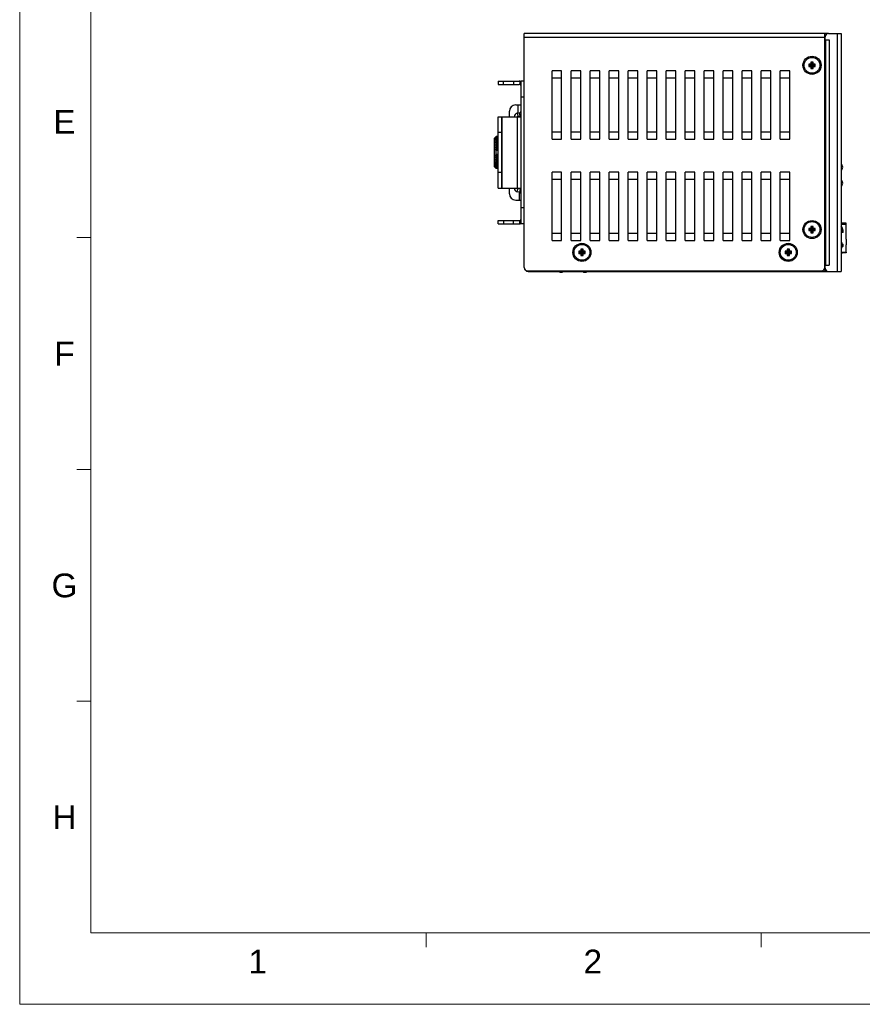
# Model space of a CAD drawing. Extents: x 879 to 1770, y -20 to 610.
# Tile 1 of 24: x 879 to 1145, y -20 to 290. Entities that reach past the tile are written whole.
import ezdxf
from ezdxf.enums import TextEntityAlignment as Align

# ---------------------------------------------------------------- set-up
doc = ezdxf.new("R2010")
doc.units = 0
doc.header["$LTSCALE"] = 2
doc.header["$MEASUREMENT"] = 0
doc.layers.get('0').update_dxf_attribs({"linetype": 'CONTINUOUS'})
for name, color, linetype in [('145224712137DXF_CONTIN1144', 7, 'CONTINUOUS'), ('3105460500_DXF_CONTINU1164', 7, 'CONTINUOUS'), ('3242248500_IDXF_CONTIN1166', 7, 'CONTINUOUS'), ('3460511900_0DXF_CONTIN1145', 7, 'CONTINUOUS'), ('3991137700_CDXF_CONTIN1141', 7, 'CONTINUOUS'), ('3991137800_BDXF_CONTIN1143', 7, 'CONTINUOUS'), ('3991138000_PDXF_CONTIN1142', 7, 'CONTINUOUS'), ('46-111-501-1DXF_CONTIN1171', 7, 'CONTINUOUS'), ('BACK_PLATE_2DXF_CONTIN1170', 7, 'CONTINUOUS'), ('LA112B-2G-PFDXF_CONTIN1174', 7, 'CONTINUOUS'), ('SNAP_2_DXF_CONTINUOUS_LINE', 7, 'CONTINUOUS')]:
    doc.layers.add(name, color=color, linetype=linetype)
doc.styles.add('TEXTSTYLE_1', font='arial.ttf')

msp = doc.modelspace()

# ---------------------------------------------------------------- linework, layer by layer
at = {"linetype": 'Continuous', "lineweight": 5}
for p, q in [((878.658, 609.697), (878.658, -20.303)), ((901.158, 587.197), (901.158, 2.197)), ((901.158, 221.572), (896.658, 221.572)), ((901.158, 148.447), (896.658, 148.447)), ((901.158, 75.322), (896.658, 75.322)), ((901.158, 2.197), (1747.158, 2.197)), ((1006.908, 2.197), (1006.908, -2.303)), ((1112.658, 2.197), (1112.658, -2.303)), ((878.658, -20.303), (1769.658, -20.303))]:
    msp.add_line(p, q, dxfattribs=at)
at = {"layer": '145224712137DXF_CONTIN1144', "color": 7, "linetype": 'Continuous'}
for p, q in [((1049.077, 210.907), (1049.077, 210.507)), ((1049.877, 210.507), (1049.077, 210.507)), ((1049.877, 210.907), (1049.877, 210.507)), ((1056.577, 210.907), (1056.577, 210.507)), ((1057.377, 210.507), (1056.577, 210.507)), ((1057.377, 210.907), (1057.377, 210.507))]:
    msp.add_line(p, q, dxfattribs=at)
at = {"layer": '3105460500_DXF_CONTINU1164', "color": 7, "linetype": 'Continuous'}
for p, q in [((1129.027, 276.907), (1128.327, 276.907)), ((1128.327, 276.907), (1128.327, 276.257)), ((1128.327, 276.907), (1128.595, 276.639)), ((1128.759, 276.639), (1128.595, 276.639)), ((1128.595, 276.639), (1128.595, 275.989)), ((1129.027, 276.907), (1128.759, 276.639)), ((1128.759, 275.989), (1128.759, 276.639)), ((1129.027, 276.257), (1129.027, 276.907)), ((1128.327, 276.257), (1127.677, 276.257)), ((1127.677, 276.257), (1127.677, 275.557)), ((1127.677, 276.257), (1127.945, 275.989)), ((1127.677, 275.557), (1127.945, 275.825)), ((1127.677, 275.557), (1128.327, 275.557)), ((1128.595, 275.989), (1127.945, 275.989)), ((1127.945, 275.989), (1127.945, 275.825)), ((1127.945, 275.825), (1128.595, 275.825)), ((1128.327, 276.257), (1128.595, 275.989)), ((1128.327, 275.557), (1128.595, 275.825)), ((1128.327, 275.557), (1128.327, 274.907)), ((1128.327, 274.907), (1128.595, 275.175)), ((1128.327, 274.907), (1129.027, 274.907)), ((1128.595, 275.825), (1128.595, 275.175)), ((1128.595, 275.175), (1128.759, 275.175)), ((1129.027, 276.257), (1128.759, 275.989)), ((1129.409, 275.989), (1128.759, 275.989)), ((1128.759, 275.825), (1129.409, 275.825)), ((1128.759, 275.175), (1128.759, 275.825)), ((1129.027, 275.557), (1128.759, 275.825)), ((1129.027, 274.907), (1128.759, 275.175)), ((1129.677, 276.257), (1129.027, 276.257)), ((1129.027, 275.557), (1129.677, 275.557)), ((1129.027, 274.907), (1129.027, 275.557)), ((1129.677, 276.257), (1129.409, 275.989)), ((1129.409, 275.825), (1129.409, 275.989)), ((1129.677, 275.557), (1129.409, 275.825)), ((1129.677, 275.557), (1129.677, 276.257)), ((1128.327, 224.457), (1127.677, 224.457)), ((1127.677, 224.457), (1127.945, 224.189)), ((1127.677, 224.457), (1127.677, 223.757)), ((1127.677, 223.757), (1127.945, 224.025)), ((1127.677, 223.757), (1128.327, 223.757)), ((1128.595, 224.189), (1127.945, 224.189)), ((1127.945, 224.189), (1127.945, 224.025)), ((1127.945, 224.025), (1128.595, 224.025)), ((1129.027, 225.107), (1128.327, 225.107)), ((1128.327, 225.107), (1128.595, 224.839)), ((1128.327, 225.107), (1128.327, 224.457)), ((1128.327, 224.457), (1128.595, 224.189)), ((1128.327, 223.757), (1128.595, 224.025)), ((1128.327, 223.757), (1128.327, 223.107)), ((1128.759, 224.839), (1128.595, 224.839)), ((1128.595, 224.839), (1128.595, 224.189)), ((1128.595, 224.025), (1128.595, 223.375)), ((1129.027, 225.107), (1128.759, 224.839)), ((1128.759, 224.189), (1128.759, 224.839)), ((1129.027, 224.457), (1128.759, 224.189)), ((1129.409, 224.189), (1128.759, 224.189)), ((1128.759, 224.025), (1129.409, 224.025)), ((1129.027, 223.757), (1128.759, 224.025)), ((1128.759, 223.375), (1128.759, 224.025)), ((1129.027, 224.457), (1129.027, 225.107)), ((1129.677, 224.457), (1129.027, 224.457)), ((1129.027, 223.757), (1129.677, 223.757)), ((1129.027, 223.107), (1129.027, 223.757)), ((1129.677, 224.457), (1129.409, 224.189)), ((1129.409, 224.025), (1129.409, 224.189)), ((1129.677, 223.757), (1129.409, 224.025)), ((1129.677, 223.757), (1129.677, 224.457)), ((1128.327, 223.107), (1128.595, 223.375)), ((1128.327, 223.107), (1129.027, 223.107)), ((1128.595, 223.375), (1128.759, 223.375)), ((1129.027, 223.107), (1128.759, 223.375)), ((1055.727, 217.907), (1055.995, 217.639)), ((1055.727, 217.907), (1055.727, 217.257)), ((1056.427, 217.907), (1055.727, 217.907)), ((1055.995, 217.639), (1055.995, 216.989)), ((1056.159, 217.639), (1055.995, 217.639)), ((1056.427, 217.907), (1056.159, 217.639)), ((1056.159, 216.989), (1056.159, 217.639)), ((1056.427, 217.257), (1056.427, 217.907)), ((1121.527, 217.907), (1120.827, 217.907)), ((1120.827, 217.907), (1121.095, 217.639)), ((1120.827, 217.907), (1120.827, 217.257)), ((1121.259, 217.639), (1121.095, 217.639)), ((1121.095, 217.639), (1121.095, 216.989)), ((1121.527, 217.907), (1121.259, 217.639)), ((1121.259, 216.989), (1121.259, 217.639)), ((1121.527, 217.257), (1121.527, 217.907)), ((1055.077, 217.257), (1055.345, 216.989)), ((1055.077, 217.257), (1055.077, 216.557)), ((1055.727, 217.257), (1055.077, 217.257)), ((1055.077, 216.557), (1055.345, 216.825)), ((1055.077, 216.557), (1055.727, 216.557)), ((1055.345, 216.989), (1055.345, 216.825)), ((1055.995, 216.989), (1055.345, 216.989)), ((1055.345, 216.825), (1055.995, 216.825)), ((1055.727, 217.257), (1055.995, 216.989)), ((1055.727, 216.557), (1055.995, 216.825)), ((1055.727, 216.557), (1055.727, 215.907)), ((1055.727, 215.907), (1055.995, 216.175)), ((1055.727, 215.907), (1056.427, 215.907)), ((1055.995, 216.825), (1055.995, 216.175)), ((1055.995, 216.175), (1056.159, 216.175)), ((1056.427, 217.257), (1056.159, 216.989)), ((1056.809, 216.989), (1056.159, 216.989)), ((1056.427, 216.557), (1056.159, 216.825)), ((1056.159, 216.175), (1056.159, 216.825)), ((1056.159, 216.825), (1056.809, 216.825)), ((1056.427, 215.907), (1056.159, 216.175)), ((1057.077, 217.257), (1056.427, 217.257)), ((1056.427, 215.907), (1056.427, 216.557)), ((1056.427, 216.557), (1057.077, 216.557)), ((1057.077, 217.257), (1056.809, 216.989)), ((1056.809, 216.825), (1056.809, 216.989)), ((1057.077, 216.557), (1056.809, 216.825)), ((1057.077, 216.557), (1057.077, 217.257)), ((1120.827, 217.257), (1120.177, 217.257)), ((1120.177, 217.257), (1120.445, 216.989)), ((1120.177, 217.257), (1120.177, 216.557)), ((1120.177, 216.557), (1120.445, 216.825)), ((1120.177, 216.557), (1120.827, 216.557)), ((1121.095, 216.989), (1120.445, 216.989)), ((1120.445, 216.989), (1120.445, 216.825)), ((1120.445, 216.825), (1121.095, 216.825)), ((1120.827, 217.257), (1121.095, 216.989)), ((1120.827, 216.557), (1121.095, 216.825)), ((1120.827, 216.557), (1120.827, 215.907)), ((1120.827, 215.907), (1121.095, 216.175)), ((1120.827, 215.907), (1121.527, 215.907)), ((1121.095, 216.825), (1121.095, 216.175)), ((1121.095, 216.175), (1121.259, 216.175)), ((1121.527, 217.257), (1121.259, 216.989)), ((1121.909, 216.989), (1121.259, 216.989)), ((1121.259, 216.825), (1121.909, 216.825)), ((1121.527, 216.557), (1121.259, 216.825)), ((1121.259, 216.175), (1121.259, 216.825)), ((1121.527, 215.907), (1121.259, 216.175)), ((1122.177, 217.257), (1121.527, 217.257)), ((1121.527, 216.557), (1122.177, 216.557)), ((1121.527, 215.907), (1121.527, 216.557)), ((1122.177, 217.257), (1121.909, 216.989)), ((1121.909, 216.825), (1121.909, 216.989)), ((1122.177, 216.557), (1121.909, 216.825)), ((1122.177, 216.557), (1122.177, 217.257))]:
    msp.add_line(p, q, dxfattribs=at)
for centre in [(1128.677, 275.907), (1128.677, 224.107), (1056.077, 216.907), (1121.177, 216.907)]:
    msp.add_circle(centre, 2.5, dxfattribs=at)
at = {"layer": '3242248500_IDXF_CONTIN1166', "color": 3, "linetype": 'Continuous'}
msp.add_line((1132.677, 212.337), (1132.877, 212.337), dxfattribs=at)
at = {"layer": '3460511900_0DXF_CONTIN1145', "color": 6, "linetype": 'Continuous'}
for p, q in [((1138.457, 226.107), (1137.877, 226.243)), ((1139.457, 226.107), (1137.877, 226.107)), ((1137.877, 225.807), (1139.457, 225.807)), ((1138.344, 224.027), (1138.457, 224.027)), ((1138.457, 223.217), (1138.457, 224.027)), ((1139.457, 223.477), (1139.457, 226.107)), ((1138.457, 223.217), (1138.002, 223.217)), ((1139.457, 223.477), (1139.307, 223.477)), ((1139.307, 223.477), (1139.307, 221.077)), ((1139.307, 221.077), (1139.457, 221.077)), ((1139.457, 221.077), (1139.457, 219.327)), ((1138.457, 218.717), (1138.281, 218.717)), ((1138.302, 219.527), (1138.457, 219.527)), ((1138.457, 218.717), (1138.457, 219.527)), ((1139.457, 219.327), (1139.307, 219.327)), ((1139.307, 219.327), (1139.307, 216.957)), ((1137.877, 216.957), (1139.457, 216.957)), ((1138.457, 216.707), (1137.877, 216.572)), ((1137.877, 216.707), (1137.907, 216.707)), ((1137.907, 216.957), (1137.907, 216.711)), ((1139.457, 216.711), (1137.907, 216.711)), ((1139.457, 216.957), (1139.457, 216.711))]:
    msp.add_line(p, q, dxfattribs=at)
at = {"layer": '3991137700_CDXF_CONTIN1141', "color": 3, "linetype": 'Continuous'}
for p, q in [((1037.877, 212.107), (1037.877, 285.907)), ((1133.877, 285.907), (1037.877, 285.907)), ((1132.677, 212.107), (1132.677, 285.907)), ((1132.677, 284.707), (1037.877, 284.707)), ((1046.677, 252.616), (1046.677, 274.198)), ((1049.677, 274.198), (1046.677, 274.198)), ((1049.677, 252.616), (1049.677, 274.198)), ((1052.677, 252.616), (1052.677, 274.198)), ((1055.677, 274.198), (1052.677, 274.198)), ((1055.677, 252.616), (1055.677, 274.198)), ((1058.677, 252.616), (1058.677, 274.198)), ((1061.677, 274.198), (1058.677, 274.198)), ((1061.677, 252.616), (1061.677, 274.198)), ((1064.677, 252.616), (1064.677, 274.198)), ((1067.677, 274.198), (1064.677, 274.198)), ((1067.677, 252.616), (1067.677, 274.198)), ((1070.677, 252.616), (1070.677, 274.198)), ((1073.677, 274.198), (1070.677, 274.198)), ((1073.677, 252.616), (1073.677, 274.198)), ((1076.677, 252.616), (1076.677, 274.198)), ((1079.677, 274.198), (1076.677, 274.198)), ((1079.677, 252.616), (1079.677, 274.198)), ((1082.677, 252.616), (1082.677, 274.198)), ((1085.677, 274.198), (1082.677, 274.198)), ((1085.677, 252.616), (1085.677, 274.198)), ((1088.677, 252.616), (1088.677, 274.198)), ((1091.677, 274.198), (1088.677, 274.198)), ((1091.677, 252.616), (1091.677, 274.198)), ((1094.677, 252.616), (1094.677, 274.198)), ((1097.677, 274.198), (1094.677, 274.198)), ((1097.677, 252.616), (1097.677, 274.198)), ((1100.677, 252.616), (1100.677, 274.198)), ((1103.677, 274.198), (1100.677, 274.198)), ((1103.677, 252.616), (1103.677, 274.198)), ((1106.677, 252.616), (1106.677, 274.198)), ((1109.677, 274.198), (1106.677, 274.198)), ((1109.677, 252.616), (1109.677, 274.198)), ((1112.677, 252.616), (1112.677, 274.198)), ((1115.677, 274.198), (1112.677, 274.198)), ((1115.677, 252.616), (1115.677, 274.198)), ((1121.677, 274.198), (1118.677, 274.198)), ((1118.677, 252.616), (1118.677, 274.198)), ((1121.677, 252.616), (1121.677, 274.198)), ((1049.677, 271.907), (1046.677, 271.907)), ((1055.677, 271.907), (1052.677, 271.907)), ((1061.677, 271.907), (1058.677, 271.907)), ((1067.677, 271.907), (1064.677, 271.907)), ((1073.677, 271.907), (1070.677, 271.907)), ((1079.677, 271.907), (1076.677, 271.907)), ((1085.677, 271.907), (1082.677, 271.907)), ((1091.677, 271.907), (1088.677, 271.907)), ((1097.677, 271.907), (1094.677, 271.907)), ((1103.677, 271.907), (1100.677, 271.907)), ((1109.677, 271.907), (1106.677, 271.907)), ((1115.677, 271.907), (1112.677, 271.907)), ((1121.677, 271.907), (1118.677, 271.907)), ((1046.677, 254.907), (1049.677, 254.907)), ((1052.677, 254.907), (1055.677, 254.907)), ((1058.677, 254.907), (1061.677, 254.907)), ((1064.677, 254.907), (1067.677, 254.907)), ((1070.677, 254.907), (1073.677, 254.907)), ((1076.677, 254.907), (1079.677, 254.907)), ((1082.677, 254.907), (1085.677, 254.907)), ((1088.677, 254.907), (1091.677, 254.907)), ((1094.677, 254.907), (1097.677, 254.907)), ((1100.677, 254.907), (1103.677, 254.907)), ((1106.677, 254.907), (1109.677, 254.907)), ((1112.677, 254.907), (1115.677, 254.907)), ((1118.677, 254.907), (1121.677, 254.907)), ((1046.677, 252.616), (1049.677, 252.616)), ((1052.677, 252.616), (1055.677, 252.616)), ((1058.677, 252.616), (1061.677, 252.616)), ((1064.677, 252.616), (1067.677, 252.616)), ((1070.677, 252.616), (1073.677, 252.616)), ((1076.677, 252.616), (1079.677, 252.616)), ((1082.677, 252.616), (1085.677, 252.616)), ((1088.677, 252.616), (1091.677, 252.616)), ((1094.677, 252.616), (1097.677, 252.616)), ((1100.677, 252.616), (1103.677, 252.616)), ((1106.677, 252.616), (1109.677, 252.616)), ((1112.677, 252.616), (1115.677, 252.616)), ((1118.677, 252.616), (1121.677, 252.616)), ((1046.677, 220.616), (1046.677, 242.198)), ((1049.677, 242.198), (1046.677, 242.198)), ((1049.677, 239.907), (1046.677, 239.907)), ((1049.677, 220.616), (1049.677, 242.198)), ((1052.677, 220.616), (1052.677, 242.198)), ((1055.677, 242.198), (1052.677, 242.198)), ((1055.677, 239.907), (1052.677, 239.907)), ((1055.677, 220.616), (1055.677, 242.198)), ((1058.677, 220.616), (1058.677, 242.198)), ((1061.677, 242.198), (1058.677, 242.198)), ((1061.677, 239.907), (1058.677, 239.907)), ((1061.677, 220.616), (1061.677, 242.198)), ((1064.677, 220.616), (1064.677, 242.198)), ((1067.677, 242.198), (1064.677, 242.198)), ((1067.677, 239.907), (1064.677, 239.907)), ((1067.677, 220.616), (1067.677, 242.198)), ((1070.677, 220.616), (1070.677, 242.198)), ((1073.677, 242.198), (1070.677, 242.198)), ((1073.677, 239.907), (1070.677, 239.907)), ((1073.677, 220.616), (1073.677, 242.198)), ((1076.677, 220.616), (1076.677, 242.198)), ((1079.677, 242.198), (1076.677, 242.198)), ((1079.677, 239.907), (1076.677, 239.907)), ((1079.677, 220.616), (1079.677, 242.198)), ((1082.677, 220.616), (1082.677, 242.198)), ((1085.677, 242.198), (1082.677, 242.198)), ((1085.677, 239.907), (1082.677, 239.907)), ((1085.677, 220.616), (1085.677, 242.198)), ((1091.677, 242.198), (1088.677, 242.198)), ((1088.677, 220.616), (1088.677, 242.198)), ((1091.677, 239.907), (1088.677, 239.907)), ((1091.677, 220.616), (1091.677, 242.198)), ((1097.677, 242.198), (1094.677, 242.198)), ((1094.677, 220.616), (1094.677, 242.198)), ((1097.677, 239.907), (1094.677, 239.907)), ((1097.677, 220.616), (1097.677, 242.198)), ((1103.677, 242.198), (1100.677, 242.198)), ((1100.677, 220.616), (1100.677, 242.198)), ((1103.677, 239.907), (1100.677, 239.907)), ((1103.677, 220.616), (1103.677, 242.198)), ((1109.677, 242.198), (1106.677, 242.198)), ((1106.677, 220.616), (1106.677, 242.198)), ((1109.677, 239.907), (1106.677, 239.907)), ((1109.677, 220.616), (1109.677, 242.198)), ((1115.677, 242.198), (1112.677, 242.198)), ((1112.677, 220.616), (1112.677, 242.198)), ((1115.677, 239.907), (1112.677, 239.907)), ((1115.677, 220.616), (1115.677, 242.198)), ((1121.677, 242.198), (1118.677, 242.198)), ((1118.677, 220.616), (1118.677, 242.198)), ((1121.677, 239.907), (1118.677, 239.907)), ((1121.677, 220.616), (1121.677, 242.198)), ((1046.677, 222.907), (1049.677, 222.907)), ((1046.677, 220.616), (1049.677, 220.616)), ((1052.677, 222.907), (1055.677, 222.907)), ((1052.677, 220.616), (1055.677, 220.616)), ((1058.677, 222.907), (1061.677, 222.907)), ((1058.677, 220.616), (1061.677, 220.616)), ((1064.677, 222.907), (1067.677, 222.907)), ((1064.677, 220.616), (1067.677, 220.616)), ((1070.677, 222.907), (1073.677, 222.907)), ((1070.677, 220.616), (1073.677, 220.616)), ((1076.677, 222.907), (1079.677, 222.907)), ((1076.677, 220.616), (1079.677, 220.616)), ((1082.677, 222.907), (1085.677, 222.907)), ((1082.677, 220.616), (1085.677, 220.616)), ((1088.677, 222.907), (1091.677, 222.907)), ((1088.677, 220.616), (1091.677, 220.616)), ((1094.677, 222.907), (1097.677, 222.907)), ((1094.677, 220.616), (1097.677, 220.616)), ((1100.677, 222.907), (1103.677, 222.907)), ((1100.677, 220.616), (1103.677, 220.616)), ((1106.677, 222.907), (1109.677, 222.907)), ((1106.677, 220.616), (1109.677, 220.616)), ((1112.677, 222.907), (1115.677, 222.907)), ((1112.677, 220.616), (1115.677, 220.616)), ((1118.677, 222.907), (1121.677, 222.907)), ((1118.677, 220.616), (1121.677, 220.616)), ((1038.877, 211.107), (1131.677, 211.107))]:
    msp.add_line(p, q, dxfattribs=at)
at = {"layer": '3991137700_CDXF_CONTIN1141', "color": 7, "linetype": 'Continuous'}
msp.add_line((1132.877, 284.907), (1132.677, 284.907), dxfattribs=at)
at = {"layer": '3991137700_CDXF_CONTIN1141', "color": 3, "linetype": 'Continuous'}
for centre in [(1128.677, 275.907), (1128.677, 224.107), (1056.077, 216.907), (1121.177, 216.907)]:
    msp.add_circle(centre, 2.85, dxfattribs=at)
for centre, start, end in [((1038.877, 212.107), 180, 270), ((1131.677, 212.107), 270, 0)]:
    msp.add_arc(centre, 1, start, end, dxfattribs=at)
at = {"layer": '3991137800_BDXF_CONTIN1143', "color": 3, "linetype": 'Continuous'}
msp.add_line((1132.877, 211.907), (1132.677, 211.907), dxfattribs=at)
at = {"layer": '3991137800_BDXF_CONTIN1143', "color": 7, "linetype": 'Continuous'}
for p, q in [((1132.677, 211.907), (1132.677, 210.907)), ((1039.077, 210.907), (1039.077, 211.107)), ((1039.077, 210.907), (1133.877, 210.907)), ((1044.077, 211.107), (1044.077, 210.907)), ((1126.177, 211.107), (1126.177, 210.907))]:
    msp.add_line(p, q, dxfattribs=at)
msp.add_arc((1039.077, 212.107), 1.2, 180, 270, dxfattribs=at)
at = {"layer": '3991138000_PDXF_CONTIN1142', "color": 7, "linetype": 'Continuous'}
for p, q in [((1133.877, 285.907), (1137.877, 285.907)), ((1136.677, 210.907), (1136.677, 285.907)), ((1137.877, 285.907), (1137.877, 210.907)), ((1132.877, 282.907), (1132.691, 282.907)), ((1132.877, 282.907), (1132.877, 284.907)), ((1132.877, 283.907), (1134.077, 283.907)), ((1132.888, 283.908), (1132.888, 212.906)), ((1134.077, 283.907), (1134.077, 212.907)), ((1132.691, 213.907), (1132.877, 213.907)), ((1132.877, 211.907), (1132.877, 213.907)), ((1132.877, 212.907), (1134.077, 212.907)), ((1133.877, 210.907), (1137.877, 210.907))]:
    msp.add_line(p, q, dxfattribs=at)
for centre, start, end in [((1133.877, 284.907), 90, 180), ((1133.877, 211.907), 180, 270)]:
    msp.add_arc(centre, 1, start, end, dxfattribs=at)
at = {"layer": '46-111-501-1DXF_CONTIN1171', "color": 6, "linetype": 'Continuous'}
for p, q in [((1028.477, 252.907), (1028.777, 253.207)), ((1028.477, 243.907), (1028.477, 252.907)), ((1028.819, 253.249), (1028.777, 253.207)), ((1028.777, 253.156), (1028.777, 253.174)), ((1028.798, 253.174), (1028.777, 253.174)), ((1028.777, 252.593), (1028.777, 252.661)), ((1028.901, 252.661), (1028.777, 252.661)), ((1028.777, 252.265), (1028.777, 252.315)), ((1028.898, 252.315), (1028.777, 252.315)), ((1028.777, 251.877), (1028.777, 251.935)), ((1029.677, 251.935), (1028.777, 251.935)), ((1028.786, 251.879), (1028.777, 251.877)), ((1028.862, 253.291), (1028.819, 253.249)), ((1028.872, 253.301), (1028.862, 253.291)), ((1028.905, 253.334), (1028.872, 253.301)), ((1028.883, 253.288), (1028.905, 253.311)), ((1028.904, 252.81), (1029.677, 252.81)), ((1028.905, 253.311), (1028.948, 253.311)), ((1028.905, 252.467), (1029.677, 252.467)), ((1028.905, 252.085), (1029.677, 252.085)), ((1028.905, 251.912), (1028.937, 251.917)), ((1028.905, 251.645), (1029.677, 251.645)), ((1029.677, 251.917), (1028.936, 251.917)), ((1029.677, 251.912), (1028.936, 251.912)), ((1029.677, 252.33), (1028.948, 252.33)), ((1029.677, 252.683), (1028.959, 252.683)), ((1028.977, 253.393), (1028.977, 253.402)), ((1029.677, 253.402), (1028.977, 253.402)), ((1028.977, 253.393), (1029.677, 253.393)), ((1028.977, 252.929), (1028.977, 253.337)), ((1029.677, 253.337), (1028.977, 253.337)), ((1028.977, 252.929), (1029.677, 252.929)), ((1028.977, 252.594), (1028.977, 252.676)), ((1029.677, 252.676), (1028.977, 252.676)), ((1028.977, 252.594), (1029.677, 252.594)), ((1028.977, 252.219), (1028.977, 252.316)), ((1029.677, 252.316), (1028.977, 252.316)), ((1028.977, 252.219), (1029.677, 252.219)), ((1028.977, 251.783), (1028.977, 251.895)), ((1029.677, 251.895), (1028.977, 251.895)), ((1028.977, 251.783), (1029.677, 251.783)), ((1028.377, 251.307), (1028.377, 245.507)), ((1028.777, 251.434), (1028.777, 251.499)), ((1029.677, 251.499), (1028.777, 251.499)), ((1028.905, 251.45), (1028.777, 251.434)), ((1028.777, 250.943), (1028.777, 251.015)), ((1029.677, 251.015), (1028.777, 251.015)), ((1028.777, 250.943), (1029.677, 250.943)), ((1028.905, 250.94), (1028.777, 250.943)), ((1028.777, 250.412), (1028.777, 250.489)), ((1029.677, 250.489), (1028.777, 250.489)), ((1028.777, 250.412), (1029.677, 250.412)), ((1028.905, 250.39), (1028.777, 250.412)), ((1028.777, 249.85), (1028.777, 249.931)), ((1029.677, 249.931), (1028.777, 249.931)), ((1028.777, 249.85), (1029.677, 249.85)), ((1028.777, 249.206), (1028.777, 249.348)), ((1029.677, 249.348), (1028.777, 249.348)), ((1028.777, 249.206), (1029.677, 249.206)), ((1029.677, 249.149), (1028.903, 249.149)), ((1028.905, 251.45), (1028.923, 251.451)), ((1028.905, 251.154), (1029.677, 251.154)), ((1028.905, 250.94), (1028.907, 250.94)), ((1029.677, 250.94), (1028.905, 250.94)), ((1028.905, 250.62), (1029.677, 250.62)), ((1029.677, 250.39), (1028.905, 250.39)), ((1028.905, 250.05), (1029.677, 250.05)), ((1029.677, 249.809), (1028.905, 249.809)), ((1028.905, 249.455), (1029.677, 249.455)), ((1029.677, 251.451), (1028.922, 251.451)), ((1029.677, 251.45), (1028.922, 251.45)), ((1028.977, 251.294), (1028.977, 251.418)), ((1029.677, 251.418), (1028.977, 251.418)), ((1028.977, 251.294), (1029.677, 251.294)), ((1028.977, 250.76), (1028.977, 250.894)), ((1029.677, 250.894), (1028.977, 250.894)), ((1028.977, 250.76), (1029.677, 250.76)), ((1028.977, 250.189), (1028.977, 250.331)), ((1029.677, 250.331), (1028.977, 250.331)), ((1028.977, 250.189), (1029.677, 250.189)), ((1028.977, 249.589), (1028.977, 249.737)), ((1029.677, 249.737), (1028.977, 249.737)), ((1028.977, 249.589), (1029.677, 249.589)), ((1028.977, 247.784), (1028.977, 249.029)), ((1029.677, 249.029), (1028.977, 249.029)), ((1028.777, 247.466), (1028.777, 247.606)), ((1029.677, 247.606), (1028.777, 247.606)), ((1028.777, 247.466), (1029.677, 247.466)), ((1028.777, 246.883), (1028.777, 246.964)), ((1029.677, 246.964), (1028.777, 246.964)), ((1028.777, 246.883), (1029.677, 246.883)), ((1028.777, 246.402), (1028.905, 246.424)), ((1028.777, 246.325), (1028.777, 246.402)), ((1029.677, 246.402), (1028.777, 246.402)), ((1028.777, 246.325), (1029.677, 246.325)), ((1028.777, 245.871), (1028.905, 245.874)), ((1028.777, 245.799), (1028.777, 245.871)), ((1029.677, 245.871), (1028.777, 245.871)), ((1028.777, 245.799), (1029.677, 245.799)), ((1028.777, 245.315), (1028.777, 245.38)), ((1028.777, 245.38), (1028.905, 245.364)), ((1028.903, 247.664), (1029.677, 247.664)), ((1029.677, 247.359), (1028.905, 247.359)), ((1028.905, 247.005), (1029.677, 247.005)), ((1029.677, 246.764), (1028.905, 246.764)), ((1028.905, 246.424), (1029.677, 246.424)), ((1029.677, 246.194), (1028.905, 246.194)), ((1028.905, 245.874), (1029.677, 245.874)), ((1029.677, 245.66), (1028.905, 245.66)), ((1029.677, 247.784), (1028.977, 247.784)), ((1028.977, 247.102), (1028.977, 247.225)), ((1028.977, 247.225), (1029.677, 247.225)), ((1029.677, 247.102), (1028.977, 247.102)), ((1028.977, 246.508), (1028.977, 246.625)), ((1028.977, 246.625), (1029.677, 246.625)), ((1029.677, 246.508), (1028.977, 246.508)), ((1028.977, 245.943), (1028.977, 246.054)), ((1028.977, 246.054), (1029.677, 246.054)), ((1029.677, 245.943), (1028.977, 245.943)), ((1028.977, 245.417), (1028.977, 245.52)), ((1028.977, 245.52), (1029.677, 245.52)), ((1029.677, 245.417), (1028.977, 245.417)), ((1028.477, 243.907), (1028.777, 243.607)), ((1028.777, 245.315), (1029.677, 245.315)), ((1028.777, 244.879), (1028.777, 244.937)), ((1028.777, 244.937), (1028.786, 244.935)), ((1028.777, 244.879), (1029.677, 244.879)), ((1028.777, 244.499), (1028.777, 244.549)), ((1028.777, 244.499), (1028.898, 244.499)), ((1028.777, 244.153), (1028.777, 244.221)), ((1028.777, 244.153), (1028.901, 244.153)), ((1028.777, 243.64), (1028.777, 243.658)), ((1028.777, 243.64), (1028.798, 243.64)), ((1028.777, 243.607), (1028.819, 243.565)), ((1028.819, 243.565), (1028.862, 243.523)), ((1028.862, 243.523), (1028.872, 243.513)), ((1028.872, 243.513), (1028.905, 243.48)), ((1028.905, 243.503), (1028.883, 243.526)), ((1029.677, 244.004), (1028.904, 244.004)), ((1028.905, 245.364), (1028.918, 245.364)), ((1029.677, 245.169), (1028.905, 245.169)), ((1029.677, 244.729), (1028.905, 244.729)), ((1029.677, 244.347), (1028.905, 244.347)), ((1028.955, 243.503), (1028.905, 243.503)), ((1029.677, 245.364), (1028.918, 245.364)), ((1028.918, 245.364), (1029.677, 245.364)), ((1028.932, 244.903), (1029.677, 244.903)), ((1029.677, 244.899), (1028.932, 244.899)), ((1029.677, 244.486), (1028.944, 244.486)), ((1029.677, 244.134), (1028.955, 244.134)), ((1028.966, 243.422), (1028.97, 243.418)), ((1028.97, 243.418), (1028.973, 243.416)), ((1029.677, 243.493), (1028.973, 243.493)), ((1028.973, 243.416), (1028.975, 243.415)), ((1028.974, 243.493), (1028.977, 243.495)), ((1028.977, 244.938), (1028.977, 245.031)), ((1028.977, 245.031), (1029.677, 245.031)), ((1029.677, 244.938), (1028.977, 244.938)), ((1028.977, 244.514), (1028.977, 244.595)), ((1028.977, 244.595), (1029.677, 244.595)), ((1029.677, 244.514), (1028.977, 244.514)), ((1028.977, 244.152), (1028.977, 244.22)), ((1028.977, 244.22), (1029.677, 244.22)), ((1029.677, 244.152), (1028.977, 244.152)), ((1028.977, 243.866), (1028.977, 243.885)), ((1028.977, 243.885), (1029.677, 243.885)), ((1029.677, 243.866), (1028.977, 243.866)), ((1028.977, 243.495), (1028.977, 243.503)), ((1028.977, 243.503), (1029.677, 243.503)), ((1029.677, 243.495), (1028.977, 243.495)), ((1028.977, 243.413), (1028.977, 243.421)), ((1028.977, 243.421), (1029.677, 243.421)), ((1029.677, 243.413), (1028.977, 243.413))]:
    msp.add_line(p, q, dxfattribs=at)
for centre, radius, start, end in [((1054.171, 229.419), 34.774, 136.65379, 136.9104), ((1051.203, 228.141), 33.595, 131.58738, 131.87734), ((1058.773, 227.243), 39.317, 139.43791, 139.72308), ((1044.236, 224.634), 31.948, 118.67771, 118.94043), ((1057.601, 228.142), 37.619, 139.71225, 140.01554), ((1042.683, 218.839), 36.203, 112.36869, 112.58854), ((1057.163, 227.813), 37.251, 139.33809, 139.64203), ((1056.225, 227.475), 36.477, 138.50046, 138.80567), ((1041.561, 204.968), 48.619, 105.08808, 105.23321), ((1032.456, 249.734), 5.056, 134.09385, 134.61562), ((1030.603, 251.645), 2.394, 133.52368, 134.0566), ((1030.197, 252.072), 1.806, 133.15545, 133.50916), ((1028.477, 251.307), 0.1, 90, 180), ((1054.847, 227.103), 35.375, 137.16629, 137.47297), ((1053.115, 226.648), 34.07, 135.28314, 135.59077), ((1051.138, 226.022), 32.736, 132.77838, 133.08523), ((1041.862, 290.62), 42.819, 252.20551, 252.38581), ((1049.041, 225.08), 31.616, 129.55991, 129.8623), ((1043.9, 282.164), 36.262, 245.35136, 245.57124), ((1028.477, 245.507), 0.1, 180, 270), ((1044.056, 214.313), 36.632, 114.43358, 114.6513), ((1048.821, 271.469), 31.272, 230.13604, 230.44175), ((1042.02, 205.699), 43.338, 107.61527, 107.79341), ((1050.9, 270.536), 32.387, 226.91312, 227.22327), ((1052.86, 269.915), 33.712, 224.40759, 224.7185), ((1054.576, 269.461), 35.007, 222.52542, 222.83532), ((1055.942, 269.09), 36.101, 221.19274, 221.50113), ((1056.872, 268.753), 36.869, 220.3564, 220.66349), ((1042.848, 278.374), 36.635, 247.41276, 247.63002), ((1057.307, 268.424), 37.234, 219.98289, 220.28932), ((1044.415, 272.505), 32.319, 241.06108, 241.32078), ((1058.472, 269.314), 38.921, 220.27547, 220.56354), ((1051.441, 268.939), 33.952, 228.12419, 228.4111), ((1053.907, 267.146), 34.41, 223.08826, 223.34758), ((1041.716, 292.419), 49.213, 254.76768, 254.91105), ((1027.195, 241.883), 2.356, 42.18144, 43.45367), ((1032.906, 247.546), 5.704, 225.46102, 225.7355), ((1031.574, 246.181), 3.797, 225.74549, 226.08224), ((1030.454, 245.017), 2.182, 226.07638, 226.26666), ((1029.74, 244.271), 1.149, 226.25405, 226.77271), ((1029.737, 244.268), 1.144, 226.8106, 227.10076), ((1031.146, 245.786), 3.216, 227.10971, 227.2426), ((1029.295, 243.782), 0.488, 227.15615, 227.53887)]:
    msp.add_arc(centre, radius, start, end, dxfattribs=at)
for points, start_tangent, end_tangent in [([(1028.904, 253.269), (1028.929, 253.294), (1028.954, 253.317), (1028.977, 253.337)], (0.7144209, 0.6997162), (0.7498694, 0.6615859)), ([(1028.977, 252.929), (1028.971, 252.909), (1028.956, 252.881), (1028.934, 252.848), (1028.904, 252.81)], (-0.1196234, -0.9928193), (-0.6502515, -0.759719)), ([(1028.951, 253.36), (1028.935, 253.343), (1028.905, 253.311)], (-0.6612939, -0.7501269), (-0.6870313, -0.7266278)), ([(1028.905, 252.663), (1028.938, 252.679), (1028.96, 252.683)], (0.8683417, 0.4959664), (0.9994487, -0.0332003)), ([(1028.977, 252.594), (1028.971, 252.571), (1028.957, 252.541), (1028.935, 252.506), (1028.905, 252.467)], (-0.0974578, -0.9952397), (-0.6466048, -0.7628252)), ([(1028.905, 252.318), (1028.938, 252.329), (1028.949, 252.33)], (0.9150824, 0.4032669), (0.9999778, 0.0066653)), ([(1028.977, 252.219), (1028.971, 252.192), (1028.957, 252.16), (1028.935, 252.124), (1028.905, 252.085)], (-0.0839939, -0.9964663), (-0.6515724, -0.7585864)), ([(1028.977, 251.783), (1028.971, 251.754), (1028.957, 251.72), (1028.935, 251.683), (1028.905, 251.645)], (-0.0748197, -0.9971971), (-0.6625922, -0.7489803)), ([(1028.937, 251.917), (1028.938, 251.917), (1028.962, 251.911), (1028.977, 251.895)], (0.9999952, -0.003088), (0.4299282, -0.9028631)), ([(1028.949, 252.33), (1028.962, 252.328), (1028.977, 252.316)], (0.9999778, 0.0066653), (0.5177695, -0.8555202)), ([(1028.977, 253.393), (1028.971, 253.384), (1028.957, 253.367), (1028.951, 253.36)], (-0.4000215, -0.9165058), (-0.6612939, -0.7501269)), ([(1028.96, 252.683), (1028.962, 252.683), (1028.977, 252.676)], (0.9994487, -0.0332003), (0.6469852, -0.7625026)), ([(1028.962, 253.389), (1028.977, 253.402)], (0.7295581, 0.6839189), (0.7717419, 0.6359359)), ([(1028.903, 249.149), (1028.935, 249.127), (1028.959, 249.099), (1028.972, 249.064), (1028.977, 249.029)], (0.9104577, -0.4136023), (0, -1)), ([(1028.977, 251.294), (1028.971, 251.263), (1028.957, 251.228), (1028.935, 251.191), (1028.905, 251.154)], (-0.0684158, -0.9976569), (-0.6798513, -0.73335)), ([(1028.977, 250.76), (1028.971, 250.727), (1028.957, 250.691), (1028.935, 250.655), (1028.905, 250.62)], (-0.0639445, -0.9979535), (-0.7035827, -0.7106134)), ([(1028.905, 250.39), (1028.938, 250.379), (1028.962, 250.359), (1028.977, 250.331)], (0.9918198, -0.1276462), (0.2966756, -0.9549783)), ([(1028.977, 250.189), (1028.971, 250.155), (1028.957, 250.119), (1028.935, 250.083), (1028.905, 250.05)], (-0.0609191, -0.9981427), (-0.7339656, -0.6791866)), ([(1028.905, 249.809), (1028.938, 249.793), (1028.962, 249.769), (1028.977, 249.737)], (0.9650212, -0.262172), (0.2749002, -0.9614728)), ([(1028.977, 249.589), (1028.971, 249.555), (1028.957, 249.519), (1028.935, 249.485), (1028.905, 249.455)], (-0.0590526, -0.9982549), (-0.7709398, -0.6369081)), ([(1028.907, 250.94), (1028.938, 250.934), (1028.962, 250.919), (1028.977, 250.894)], (1, -0.0003032), (0.3270423, -0.9450097)), ([(1028.923, 251.451), (1028.938, 251.45), (1028.962, 251.439), (1028.977, 251.418)], (0.9999991, -0.001306), (0.3695261, -0.9292203)), ([(1028.903, 247.664), (1028.935, 247.685), (1028.959, 247.714), (1028.972, 247.748), (1028.977, 247.784)], (0.9104319, 0.4136589), (0, 1)), ([(1028.977, 247.225), (1028.975, 247.243), (1028.97, 247.262), (1028.963, 247.282), (1028.953, 247.301), (1028.941, 247.321), (1028.925, 247.341), (1028.905, 247.359)], (-0.0590526, 0.9982549), (-0.7709398, 0.6369081)), ([(1028.905, 247.005), (1028.925, 247.014), (1028.941, 247.025), (1028.953, 247.038), (1028.963, 247.053), (1028.97, 247.069), (1028.975, 247.085), (1028.977, 247.102)], (0.9531041, 0.3026428), (0.0612382, 0.9981232)), ([(1028.977, 246.625), (1028.975, 246.643), (1028.97, 246.662), (1028.963, 246.682), (1028.953, 246.702), (1028.941, 246.723), (1028.925, 246.744), (1028.905, 246.764)], (-0.0609191, 0.9981427), (-0.7339656, 0.6791866)), ([(1028.905, 246.424), (1028.925, 246.43), (1028.941, 246.438), (1028.953, 246.449), (1028.963, 246.462), (1028.97, 246.476), (1028.975, 246.491), (1028.977, 246.508)], (0.9854473, 0.169981), (0.0644299, 0.9979222)), ([(1028.977, 246.054), (1028.975, 246.071), (1028.97, 246.09), (1028.963, 246.109), (1028.953, 246.129), (1028.941, 246.151), (1028.925, 246.173), (1028.905, 246.194)], (-0.0639445, 0.9979535), (-0.7035827, 0.7106134)), ([(1028.905, 245.874), (1028.925, 245.877), (1028.941, 245.883), (1028.953, 245.891), (1028.963, 245.902), (1028.97, 245.914), (1028.975, 245.928), (1028.977, 245.943)], (0.9996944, 0.0247207), (0.0691167, 0.9976086)), ([(1028.977, 245.52), (1028.975, 245.536), (1028.97, 245.553), (1028.963, 245.572), (1028.953, 245.593), (1028.941, 245.614), (1028.925, 245.637), (1028.905, 245.66)], (-0.0684158, 0.9976569), (-0.6798513, 0.73335)), ([(1028.918, 245.364), (1028.925, 245.364), (1028.941, 245.367), (1028.953, 245.373), (1028.963, 245.381), (1028.97, 245.392), (1028.975, 245.404), (1028.977, 245.417)], (0.9999988, 0.0015679), (0.0758195, 0.9971216)), ([(1028.977, 243.885), (1028.971, 243.906), (1028.957, 243.933), (1028.934, 243.967), (1028.904, 244.004)], (-0.1196234, 0.9928193), (-0.6502515, 0.759719)), ([(1028.904, 243.545), (1028.934, 243.52), (1028.956, 243.502), (1028.971, 243.494), (1028.974, 243.493)], (0.7479082, -0.6638022), (0.9999978, 0.0020895)), ([(1028.977, 245.031), (1028.975, 245.046), (1028.97, 245.062), (1028.963, 245.081), (1028.953, 245.101), (1028.941, 245.122), (1028.925, 245.145), (1028.905, 245.169)], (-0.0748197, 0.9971971), (-0.6625922, 0.7489803)), ([(1028.905, 244.903), (1028.925, 244.899), (1028.932, 244.899)], (0.9655187, -0.2603338), (0.999999, 0.0013814)), ([(1028.977, 244.595), (1028.975, 244.609), (1028.97, 244.624), (1028.963, 244.641), (1028.953, 244.66), (1028.941, 244.682), (1028.925, 244.704), (1028.905, 244.729)], (-0.0839939, 0.9964663), (-0.6515724, 0.7585864)), ([(1028.905, 244.496), (1028.925, 244.489), (1028.941, 244.487), (1028.945, 244.486)], (0.9247365, -0.3806079), (0.9999999, 0.0004839)), ([(1028.977, 244.22), (1028.975, 244.232), (1028.97, 244.245), (1028.963, 244.261), (1028.953, 244.279), (1028.941, 244.3), (1028.925, 244.322), (1028.905, 244.347)], (-0.0974578, 0.9952397), (-0.6466048, 0.7628252)), ([(1028.905, 244.151), (1028.925, 244.141), (1028.941, 244.136), (1028.953, 244.134), (1028.955, 244.134)], (0.8773071, -0.4799295), (0.9999994, -0.0010976)), ([(1028.932, 244.899), (1028.941, 244.899), (1028.953, 244.902), (1028.963, 244.908), (1028.97, 244.917), (1028.975, 244.927), (1028.977, 244.938)], (0.999999, 0.0013814), (0.0854394, 0.9963434)), ([(1028.977, 243.421), (1028.975, 243.425), (1028.97, 243.431), (1028.963, 243.439), (1028.953, 243.451), (1028.941, 243.465)], (-0.4000215, 0.9165058), (-0.670609, 0.741811)), ([(1028.945, 244.486), (1028.953, 244.487), (1028.963, 244.491), (1028.97, 244.497), (1028.975, 244.505), (1028.977, 244.514)], (0.9999999, 0.0004839), (0.0996254, 0.995025)), ([(1028.955, 244.134), (1028.963, 244.135), (1028.97, 244.138), (1028.975, 244.144), (1028.977, 244.152)], (0.9999994, -0.0010976), (0.1216918, 0.9925679)), ([(1028.977, 243.503), (1028.975, 243.597), (1028.975, 243.718), (1028.977, 243.866)], (-0.0330942, 0.9994522), (0.0162065, 0.9998687))]:
    msp.add_spline(points, degree=3, dxfattribs=dict(at, start_tangent=start_tangent, end_tangent=end_tangent))
at = {"layer": 'BACK_PLATE_2DXF_CONTIN1170', "color": 7, "linetype": 'Continuous'}
for p, q in [((1029.677, 270.907), (1029.677, 269.907)), ((1029.677, 270.907), (1036.277, 270.907)), ((1031.377, 269.907), (1031.377, 270.907)), ((1034.524, 270.907), (1034.524, 269.907)), ((1036.493, 270.892), (1036.493, 269.867)), ((1037.877, 270.907), (1036.877, 270.907)), ((1037.877, 265.907), (1036.877, 265.907)), ((1036.555, 259.974), (1036.381, 260.959)), ((1036.756, 261.189), (1036.877, 261.098)), ((1035.666, 260.833), (1035.84, 259.848)), ((1035.84, 259.848), (1036.555, 259.974)), ((1035.666, 235.981), (1035.84, 236.966)), ((1036.555, 236.84), (1035.84, 236.966)), ((1036.555, 236.84), (1036.381, 235.855)), ((1036.877, 235.716), (1036.756, 235.625)), ((1037.877, 230.907), (1036.877, 230.907)), ((1029.677, 225.907), (1029.677, 226.907)), ((1031.377, 226.907), (1031.377, 225.907)), ((1034.524, 225.907), (1034.524, 226.907)), ((1036.493, 225.922), (1036.493, 226.947)), ((1029.677, 225.907), (1036.277, 225.907)), ((1037.877, 225.907), (1036.877, 225.907))]:
    msp.add_line(p, q, dxfattribs=at)
at = {"layer": 'BACK_PLATE_2DXF_CONTIN1170', "color": 3, "linetype": 'Continuous'}
for p, q in [((1036.877, 225.907), (1036.877, 270.907)), ((1029.677, 269.907), (1036.277, 269.907)), ((1033.177, 259.707), (1033.177, 261.407)), ((1035.177, 263.407), (1036.859, 263.407)), ((1035.666, 260.833), (1036.381, 260.959)), ((1035.877, 263.407), (1035.877, 260.87)), ((1035.877, 259.848), (1035.877, 259.707)), ((1033.177, 235.407), (1033.177, 237.107)), ((1036.277, 237.107), (1036.277, 236.889)), ((1035.177, 233.407), (1036.877, 233.407)), ((1036.381, 235.855), (1035.666, 235.981)), ((1036.277, 235.855), (1036.277, 233.407)), ((1029.677, 226.907), (1036.277, 226.907))]:
    msp.add_line(p, q, dxfattribs=at)
at = {"layer": 'BACK_PLATE_2DXF_CONTIN1170', "color": 7, "linetype": 'Continuous'}
for centre, radius, start, end in [((1036.277, 269.307), 1.6, 67.87215, 90), ((1035.874, 259.651), 0.2, 100, 163.68097), ((1036.277, 261.55), 1.6, 280, 292.13133), ((1035.874, 237.163), 0.2, 196.31903, 260), ((1036.277, 235.264), 1.6, 67.86867, 80), ((1036.277, 227.507), 1.6, 270, 292.12785)]:
    msp.add_arc(centre, radius, start, end, dxfattribs=at)
at = {"layer": 'BACK_PLATE_2DXF_CONTIN1170', "color": 3, "linetype": 'Continuous'}
for centre, radius, start, end in [((1036.277, 269.307), 0.6, 0, 90), ((1035.177, 261.407), 2, 90, 180), ((1036.277, 261.55), 0.6, 280, 0), ((1035.874, 259.651), 1.2, 100, 177.23109), ((1036.277, 259.75), 0.6, 356.1188, 0), ((1035.874, 237.163), 1.2, 182.76891, 260), ((1036.277, 237.064), 0.6, 0, 3.8812), ((1035.177, 235.407), 2, 180, 270), ((1036.277, 235.264), 0.6, 0, 80), ((1036.277, 227.507), 0.6, 270, 0)]:
    msp.add_arc(centre, radius, start, end, dxfattribs=at)
at = {"layer": 'LA112B-2G-PFDXF_CONTIN1174', "color": 7, "linetype": 'Continuous'}
for centre, start, end in [((1136.907, 243.757), 312.17223, 47.82777), ((1136.907, 238.757), 312.17223, 47.82777), ((1136.907, 224.157), 312.16841, 47.83159), ((1136.907, 219.157), 312.16841, 47.83159), ((1136.907, 219.157), 312.16841, 0)]:
    msp.add_arc(centre, 1.45, start, end, dxfattribs=at)
at = {"layer": 'SNAP_2_DXF_CONTINUOUS_LINE', "color": 3, "linetype": 'Continuous'}
msp.add_line((1029.677, 237.107), (1029.677, 259.707), dxfattribs=at)
at = {"layer": 'SNAP_2_DXF_CONTINUOUS_LINE', "color": 7, "linetype": 'Continuous'}
for p, q in [((1029.677, 259.707), (1036.877, 259.707)), ((1030.677, 259.707), (1030.677, 237.107)), ((1030.877, 237.107), (1030.877, 259.707)), ((1035.677, 259.707), (1035.677, 237.107)), ((1030.677, 254.707), (1029.677, 254.707)), ((1030.677, 242.107), (1029.677, 242.107)), ((1029.677, 237.107), (1036.877, 237.107))]:
    msp.add_line(p, q, dxfattribs=at)

# ---------------------------------------------------------------- texts
at = {"linetype": 'Continuous', "lineweight": 5, "style": 'TEXTSTYLE_1'}
for s, p in [('E', (892.784, 254.338)), ('F', (892.784, 181.213)), ('G', (892.784, 108.088)), ('H', (892.784, 34.963)), ('1', (953.752, -10.561)), ('2', (1059.502, -10.561))]:
    msp.add_text(s, height=7.5, dxfattribs=at).set_placement(p, align=Align.CENTER)

doc.saveas('drawing.dxf')
